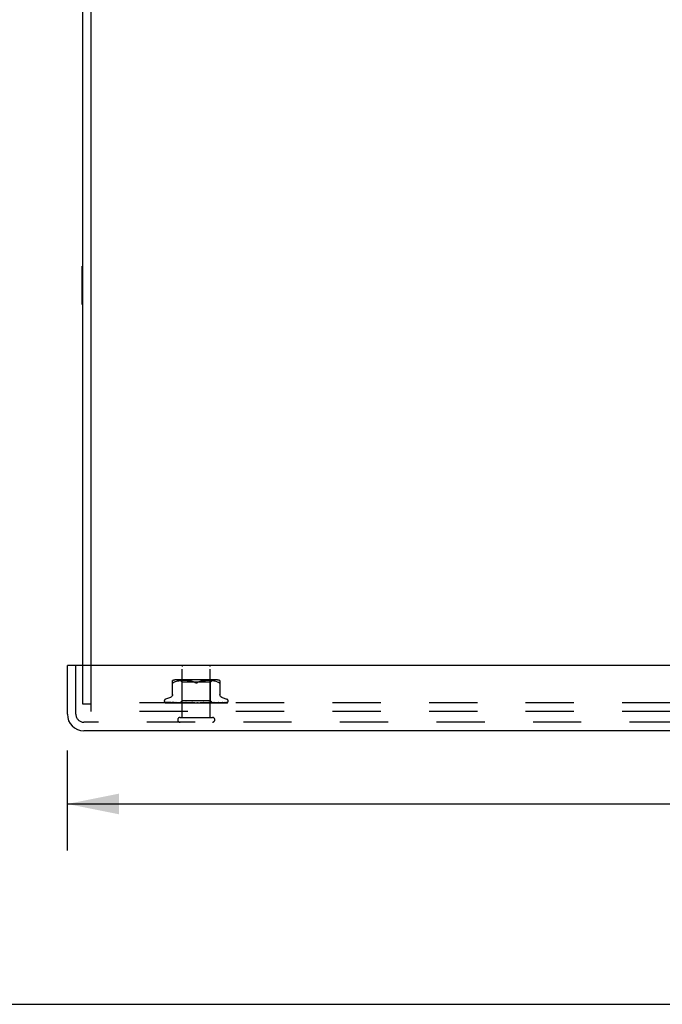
# Model space of a CAD drawing. Header units: inches. Extents: x 0 to 77.3, y 0 to 50.
# Tile 14 of 50: x 56.1 to 61.8, y 0 to 8.7. Entities that reach past the tile are written whole.
import ezdxf

# ---------------------------------------------------------------- set-up
doc = ezdxf.new("R2010")
doc.units = ezdxf.units.IN
doc.header["$LTSCALE"] = 4.25
doc.header["$MEASUREMENT"] = 0
doc.linetypes.add('HIDDEN', pattern=[0.2, 0.1, -0.1])
doc.layers.get('0').update_dxf_attribs({"linetype": 'CONTINUOUS'})
for name, color, linetype in [('DEFAULT_2', 8, 'HIDDEN'), ('DIMENSIONS', 7, 'CONTINUOUS'), ('FRONT_COVER', 7, 'CONTINUOUS')]:
    doc.layers.add(name, color=color, linetype=linetype)
doc.styles.get("Standard").update_dxf_attribs({"font": 'arial.ttf'})
doc.dimstyles.new('DIMSTYLE_3', dxfattribs={"dimtxt": 0.340909, "dimasz": 0.454545, "dimexe": 0.09, "dimexo": 0.07, "dimgap": 0.0375, "dimtad": 0, "dimtih": 1, "dimtoh": 1, "dimzin": 4, "dimdsep": 46, "dimtxsty": 'Standard', "dimblk": '_FILLED', "dimblk1": '_FILLED', "dimblk2": '_FILLED', "dimcen": 0.09, "dimadec": 3, "dimazin": 1, "dimtfac": 1, "dimtdec": 3, "dimtofl": 0, "dimtmove": 0, "dimatfit": 3, "dimldrblk": '_FILLED', "dimfxl": 0, "dimtolj": 1, "dimtzin": 4, "dimarcsym": 0})

# ---------------------------------------------------------------- blocks, each defined once
blk = doc.blocks.new('_FILLED')
at = {"color": 0, "linetype": 'ByBlock'}
blk.add_solid([(0, 0), (-1, 0.2), (-1, -0.2)], dxfattribs=at)
blk = doc.blocks.new('*D11')
at = {"layer": 'DIMENSIONS', "color": 2, "linetype": 'Continuous'}
for p, q in [((56.5524, 2.2343), (56.5524, 1.354)), ((74.8224, 2.2343), (74.8224, 1.354)), ((56.5524, 1.7631), (63.2574, 1.7631)), ((74.8224, 1.7631), (68.1175, 1.7631))]:
    blk.add_line(p, q, dxfattribs=at)
at = {"layer": 'DIMENSIONS', "color": 2, "linetype": 'Continuous', "xscale": 0.4545454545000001, "yscale": 0.4545454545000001, "zscale": 0.4545454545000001, "rotation": 180}
blk.add_blockref('_FILLED', (56.5524, 1.7631), dxfattribs=at)
at = {"layer": 'DIMENSIONS', "color": 2, "linetype": 'Continuous', "xscale": 0.4545454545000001, "yscale": 0.4545454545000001, "zscale": 0.4545454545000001}
blk.add_blockref('_FILLED', (74.8224, 1.7631), dxfattribs=at)
at = {"layer": 'DIMENSIONS', "color": 2, "linetype": 'Continuous', "insert": (65.6874, 1.9335), "char_height": 0.340909, "width": 4.519263, "attachment_point": 2, "line_spacing_factor": 0.9}
blk.add_mtext('18.27 FRONT DOOR', dxfattribs=at)

msp = doc.modelspace()

# ---------------------------------------------------------------- linework, layer by layer
at = {"color": 3, "linetype": 'Continuous'}
for p, q in [((56.762445, 2.982449), (56.762445, 12.577449)), ((56.687445, 2.982449), (56.687445, 12.514449))]:
    msp.add_line(p, q, dxfattribs=at)
at = {"color": 7, "linetype": 'Continuous'}
for p, q in [((56.682445, 6.158949), (56.682445, 6.495949)), ((56.682445, 6.495949), (56.687445, 6.495949)), ((56.682445, 6.158949), (56.687445, 6.158949)), ((0, 0), (77.272727, 0))]:
    msp.add_line(p, q, dxfattribs=at)
at = {"layer": 'DEFAULT_2', "color": 8, "linetype": 'HIDDEN'}
for p, q in [((56.687445, 2.640449), (56.687445, 2.982449)), ((56.762445, 2.577449), (56.762445, 2.982449)), ((56.762445, 2.640449), (56.687445, 2.640449)), ((74.612445, 2.652449), (56.762445, 2.652449)), ((74.612445, 2.577449), (56.762445, 2.577449))]:
    msp.add_line(p, q, dxfattribs=at)
at = {"layer": 'FRONT_COVER', "color": 3, "linetype": 'Continuous'}
for p, q in [((56.552445, 2.552449), (56.552445, 2.982449)), ((74.807445, 2.982449), (56.567445, 2.982449)), ((74.677445, 2.407449), (56.697445, 2.407449))]:
    msp.add_line(p, q, dxfattribs=at)
at = {"layer": 'FRONT_COVER', "color": 7, "linetype": 'Continuous'}
msp.add_line((56.567445, 2.982449), (56.552445, 2.982449), dxfattribs=at)
at = {"layer": 'FRONT_COVER', "color": 8, "linetype": 'HIDDEN'}
for p, q in [((56.627445, 2.552449), (56.627445, 2.982449)), ((57.563445, 2.525449), (57.563445, 2.972449)), ((57.811445, 2.525449), (57.811445, 2.972449)), ((57.479111, 2.719735), (57.479111, 2.848957)), ((57.502157, 2.837144), (57.493695, 2.833538)), ((57.511017, 2.840209), (57.502127, 2.837134)), ((57.867037, 2.854473), (57.507852, 2.854473)), ((57.520374, 2.842718), (57.510969, 2.840195)), ((57.52993, 2.84472), (57.520322, 2.842705)), ((57.539466, 2.846232), (57.529879, 2.844711)), ((57.548836, 2.847336), (57.539416, 2.846225)), ((57.562195, 2.834473), (57.542195, 2.854473)), ((57.557763, 2.8481), (57.54878, 2.84733)), ((57.566413, 2.848584), (57.55768, 2.848095)), ((57.562195, 2.671451), (57.562195, 2.834473)), ((57.687445, 2.834473), (57.562195, 2.834473)), ((57.574794, 2.848869), (57.566298, 2.848579)), ((57.583106, 2.848953), (57.57465, 2.848866)), ((57.591532, 2.848872), (57.582935, 2.848953)), ((57.600119, 2.848585), (57.591342, 2.848876)), ((57.609005, 2.848081), (57.59992, 2.848594)), ((57.618103, 2.847297), (57.60881, 2.848095)), ((57.627416, 2.846189), (57.617922, 2.847316)), ((57.636807, 2.844687), (57.627262, 2.846211)), ((57.646188, 2.842724), (57.636687, 2.844709)), ((57.655411, 2.840248), (57.646104, 2.842743)), ((57.66426, 2.837185), (57.672862, 2.833538)), ((57.812695, 2.834473), (57.687445, 2.834473)), ((57.71063, 2.837185), (57.702028, 2.833538)), ((57.719526, 2.840263), (57.710609, 2.837177)), ((57.728785, 2.842743), (57.719478, 2.840248)), ((57.738203, 2.844709), (57.728702, 2.842724)), ((57.747627, 2.846211), (57.738082, 2.844687)), ((57.756967, 2.847316), (57.747473, 2.846189)), ((57.76608, 2.848095), (57.756787, 2.847297)), ((57.77497, 2.848594), (57.765884, 2.848081)), ((57.783547, 2.848876), (57.774771, 2.848585)), ((57.791954, 2.848953), (57.783358, 2.848872)), ((57.80024, 2.848866), (57.791784, 2.848953)), ((57.808592, 2.848579), (57.800095, 2.848869)), ((57.817209, 2.848095), (57.808477, 2.848584)), ((57.812695, 2.834473), (57.832695, 2.854473)), ((57.812695, 2.671451), (57.812695, 2.834473)), ((57.82611, 2.84733), (57.817127, 2.8481)), ((57.835473, 2.846225), (57.826054, 2.847336)), ((57.845011, 2.844711), (57.835423, 2.846232)), ((57.854568, 2.842705), (57.84496, 2.84472)), ((57.863921, 2.840195), (57.854515, 2.842718)), ((57.872763, 2.837134), (57.863873, 2.840209)), ((57.872733, 2.837144), (57.881195, 2.833538)), ((57.881195, 2.833538), (57.883953, 2.832276)), ((57.886393, 2.831304), (57.883953, 2.832276)), ((57.895778, 2.848957), (57.895778, 2.719735)), ((57.459453, 2.7), (57.417161, 2.684607)), ((57.915437, 2.7), (57.957729, 2.684607)), ((57.406195, 2.668946), (57.406195, 2.668116)), ((57.413543, 2.655878), (57.414207, 2.655393)), ((57.438377, 2.654762), (57.415814, 2.655092)), ((57.484494, 2.654092), (57.416413, 2.655092)), ((57.417232, 2.652449), (57.691785, 2.652449)), ((57.469744, 2.654418), (57.425039, 2.655092)), ((57.425888, 2.655079), (57.427093, 2.65441)), ((57.507069, 2.654092), (57.446644, 2.655092)), ((57.526561, 2.653491), (57.462354, 2.654418)), ((57.532264, 2.653491), (57.469744, 2.654418)), ((57.471269, 2.655092), (57.4712, 2.655097)), ((57.471294, 2.655091), (57.471269, 2.655092)), ((57.526416, 2.654092), (57.47129, 2.655092)), ((57.475184, 2.655091), (57.475129, 2.655094)), ((57.544657, 2.653236), (57.484779, 2.654092)), ((57.559825, 2.653236), (57.505694, 2.654092)), ((57.537799, 2.654417), (57.50665, 2.655092)), ((57.506654, 2.655091), (57.506785, 2.655082)), ((57.506793, 2.655081), (57.513944, 2.654312)), ((57.560074, 2.653236), (57.507069, 2.654092)), ((57.540848, 2.654417), (57.511416, 2.655091)), ((57.574548, 2.653235), (57.526416, 2.654092)), ((57.574885, 2.653235), (57.528272, 2.654092)), ((57.593365, 2.653235), (57.537799, 2.654417)), ((57.569018, 2.653782), (57.540848, 2.654417)), ((57.543194, 2.652449), (57.562195, 2.671451)), ((57.544657, 2.653236), (57.544581, 2.653213)), ((57.544605, 2.653236), (57.544632, 2.653213)), ((57.615604, 2.653234), (57.548567, 2.655091)), ((57.548568, 2.65509), (57.548821, 2.655074)), ((57.548828, 2.655074), (57.561356, 2.653876)), ((57.549876, 2.653236), (57.549694, 2.653213)), ((57.549723, 2.653236), (57.549845, 2.653213)), ((57.576176, 2.654416), (57.554036, 2.65509)), ((57.560074, 2.653236), (57.559785, 2.653213)), ((57.559825, 2.653236), (57.560031, 2.653213)), ((57.561356, 2.653876), (57.570174, 2.653057)), ((57.812695, 2.671451), (57.562195, 2.671451)), ((57.568627, 2.652449), (57.57449, 2.653213)), ((57.593778, 2.653235), (57.569018, 2.653782)), ((57.570174, 2.653057), (57.576904, 2.652449)), ((57.574885, 2.653236), (57.57449, 2.653213)), ((57.574548, 2.653236), (57.574822, 2.653213)), ((57.579941, 2.652449), (57.574822, 2.653213)), ((57.5974, 2.653781), (57.576176, 2.654416)), ((57.586255, 2.652449), (57.593277, 2.653213)), ((57.593778, 2.653235), (57.593277, 2.653213)), ((57.593364, 2.653235), (57.593684, 2.653213)), ((57.600086, 2.652449), (57.593684, 2.653213)), ((57.595552, 2.655087), (57.595816, 2.65507)), ((57.640491, 2.653231), (57.595556, 2.655087)), ((57.595844, 2.655069), (57.60259, 2.654461)), ((57.616082, 2.653234), (57.5974, 2.653781)), ((57.615593, 2.654411), (57.601548, 2.655086)), ((57.60259, 2.654461), (57.625357, 2.652449)), ((57.60754, 2.652449), (57.615468, 2.653213)), ((57.61571, 2.65323), (57.615468, 2.653213)), ((57.629102, 2.653777), (57.615593, 2.654411)), ((57.615604, 2.653235), (57.615934, 2.653213)), ((57.616082, 2.653234), (57.61571, 2.65323)), ((57.623389, 2.652449), (57.615934, 2.653213)), ((57.641028, 2.65323), (57.629102, 2.653777)), ((57.631712, 2.652449), (57.640261, 2.653213)), ((57.640491, 2.653232), (57.640769, 2.653213)), ((57.649007, 2.652449), (57.640769, 2.653213)), ((57.676015, 2.652449), (57.646077, 2.655069)), ((57.657899, 2.652449), (57.666758, 2.653213)), ((57.685154, 2.652449), (57.694004, 2.653213)), ((57.690973, 2.652449), (57.691349, 2.652644)), ((57.692991, 2.653425), (57.69306, 2.653485)), ((57.693138, 2.65355), (57.693225, 2.65362)), ((57.703435, 2.652449), (57.694541, 2.653213)), ((57.69764, 2.652449), (57.957482, 2.652449)), ((57.712492, 2.652449), (57.721012, 2.653213)), ((57.728997, 2.65377), (57.72063, 2.653224)), ((57.721209, 2.653227), (57.721012, 2.653213)), ((57.75443, 2.655083), (57.721209, 2.653227)), ((57.730278, 2.652449), (57.721535, 2.653213)), ((57.754231, 2.655069), (57.724371, 2.652449)), ((57.738444, 2.654404), (57.728997, 2.65377)), ((57.748227, 2.655078), (57.738444, 2.654404)), ((57.738924, 2.652449), (57.746807, 2.653213)), ((57.746615, 2.653233), (57.747296, 2.653213)), ((57.76199, 2.65378), (57.746616, 2.653233)), ((57.747123, 2.653234), (57.746807, 2.653213)), ((57.803363, 2.65509), (57.747123, 2.653233)), ((57.755572, 2.652449), (57.747296, 2.653213)), ((57.75424, 2.655069), (57.75444, 2.655083)), ((57.779436, 2.654414), (57.76199, 2.65378)), ((57.763496, 2.652449), (57.770457, 2.653213)), ((57.770339, 2.653235), (57.770895, 2.653213)), ((57.79216, 2.653782), (57.77034, 2.653235)), ((57.770786, 2.653235), (57.770457, 2.653213)), ((57.806744, 2.654091), (57.770787, 2.653235)), ((57.778404, 2.652449), (57.770895, 2.653213)), ((57.774154, 2.652449), (57.781022, 2.653056)), ((57.797611, 2.655089), (57.779436, 2.654414)), ((57.781022, 2.653056), (57.790094, 2.653874)), ((57.785319, 2.652449), (57.791106, 2.653213)), ((57.790094, 2.653874), (57.803085, 2.655072)), ((57.791029, 2.653236), (57.791477, 2.653213)), ((57.791406, 2.653236), (57.791106, 2.653213)), ((57.819939, 2.653783), (57.791406, 2.653235)), ((57.797949, 2.652449), (57.791477, 2.653213)), ((57.816969, 2.654416), (57.79216, 2.653782)), ((57.80309, 2.655072), (57.803372, 2.655089)), ((57.803605, 2.652449), (57.805868, 2.652833)), ((57.805868, 2.652833), (57.808009, 2.653213)), ((57.848012, 2.655091), (57.806744, 2.654091)), ((57.807957, 2.653236), (57.8083, 2.653213)), ((57.840096, 2.653783), (57.807958, 2.653236)), ((57.808251, 2.653236), (57.808009, 2.653213)), ((57.810951, 2.652833), (57.8083, 2.653213)), ((57.8135, 2.652449), (57.810951, 2.652833)), ((57.830936, 2.653209), (57.812695, 2.671451)), ((57.842872, 2.655091), (57.816969, 2.654416)), ((57.886825, 2.655092), (57.819939, 2.653783)), ((57.820518, 2.653236), (57.820754, 2.653213)), ((57.856158, 2.653783), (57.820519, 2.653236)), ((57.82072, 2.653236), (57.820554, 2.653213)), ((57.877127, 2.654092), (57.820721, 2.653236)), ((57.845962, 2.653491), (57.828262, 2.653236)), ((57.828262, 2.653236), (57.82839, 2.653213)), ((57.828364, 2.653236), (57.828289, 2.653213)), ((57.846197, 2.653491), (57.828365, 2.653236)), ((57.891177, 2.654092), (57.830909, 2.653236)), ((57.830909, 2.653236), (57.830915, 2.65323)), ((57.831657, 2.652449), (57.830909, 2.653236)), ((57.830915, 2.65323), (57.830932, 2.653213)), ((57.831564, 2.653461), (57.840199, 2.654309)), ((57.882474, 2.655092), (57.833798, 2.654091)), ((57.876706, 2.654418), (57.840096, 2.653783)), ((57.840199, 2.654309), (57.847798, 2.655077)), ((57.955679, 2.655092), (57.845962, 2.653491)), ((57.847805, 2.655078), (57.848008, 2.655091)), ((57.939302, 2.655092), (57.856158, 2.653783)), ((57.86269, 2.652449), (57.868689, 2.653065)), ((57.915006, 2.655092), (57.876706, 2.654418)), ((57.941644, 2.655092), (57.877127, 2.654092)), ((57.886788, 2.655088), (57.88682, 2.655091)), ((57.954486, 2.655092), (57.887208, 2.654092)), ((57.960012, 2.655092), (57.891177, 2.654092)), ((57.918665, 2.65511), (57.918409, 2.655092)), ((57.968695, 2.668946), (57.968695, 2.668116)), ((57.545445, 2.525449), (57.829445, 2.525449)), ((74.677445, 2.482449), (56.697445, 2.482449))]:
    msp.add_line(p, q, dxfattribs=at)
for points in [[(57.479826, 2.831304), (57.479298, 2.832276), (57.479111, 2.833538)], [(57.479826, 2.831304), (57.480639, 2.830628), (57.481709, 2.830231), (57.483019, 2.830097), (57.484573, 2.830231), (57.486392, 2.830628)], [(57.493695, 2.833538), (57.490936, 2.832276), (57.488497, 2.831304), (57.486392, 2.830628)], [(57.672862, 2.833538), (57.664281, 2.837177), (57.655363, 2.840263)], [(57.672862, 2.833538), (57.674118, 2.832959), (57.675442, 2.832416), (57.676839, 2.831905), (57.678292, 2.831442), (57.67979, 2.831038), (57.681321, 2.830699), (57.682876, 2.830435), (57.68443, 2.830245), (57.685951, 2.830134), (57.687445, 2.8301)], [(57.687445, 2.8301), (57.685058, 2.830188), (57.68262, 2.830472), (57.680143, 2.830956), (57.677668, 2.831632), (57.675234, 2.832492), (57.672862, 2.833538)], [(57.687445, 2.8301), (57.689353, 2.830158), (57.691275, 2.830335), (57.693211, 2.830634), (57.695122, 2.831043), (57.696977, 2.831557), (57.698759, 2.832156), (57.700441, 2.832813), (57.702028, 2.833538)], [(57.702028, 2.833538), (57.699653, 2.832491), (57.697218, 2.831631), (57.694742, 2.830955), (57.692265, 2.830471), (57.689828, 2.830187), (57.687445, 2.8301)], [(57.886393, 2.831304), (57.888498, 2.830628), (57.890317, 2.830231), (57.891871, 2.830097), (57.893181, 2.830231)], [(57.895778, 2.833538), (57.895592, 2.832276), (57.895064, 2.831304), (57.894251, 2.830628), (57.893181, 2.830231)], [(57.479111, 2.727578), (57.478878, 2.723907), (57.478174, 2.720244), (57.477001, 2.71669), (57.475377, 2.713302), (57.47333, 2.710148), (57.470897, 2.707291), (57.468134, 2.704779), (57.465098, 2.702658), (57.461838, 2.700947), (57.45992, 2.700171)], [(57.914969, 2.700171), (57.913052, 2.700947), (57.909792, 2.702658), (57.906755, 2.704779), (57.903993, 2.707291), (57.90156, 2.710148), (57.899513, 2.713302), (57.897889, 2.71669), (57.896715, 2.720244), (57.896011, 2.723907), (57.895778, 2.727578)], [(57.415818, 2.655092), (57.415186, 2.655133), (57.414581, 2.655235), (57.414019, 2.655388), (57.413517, 2.655577), (57.413085, 2.655784)], [(57.413093, 2.65578), (57.413969, 2.655336), (57.415268, 2.654757), (57.416643, 2.654224), (57.418096, 2.65373), (57.419633, 2.653266), (57.421265, 2.65283), (57.422889, 2.652449)], [(57.413508, 2.655904), (57.413491, 2.655915), (57.413543, 2.655878)], [(57.416415, 2.655092), (57.415985, 2.655113), (57.415388, 2.655193), (57.414839, 2.655323), (57.414361, 2.655482), (57.413977, 2.655646), (57.413698, 2.65579), (57.41354, 2.655883), (57.413508, 2.655904)], [(57.414207, 2.655393), (57.414553, 2.655146), (57.414949, 2.654873), (57.415385, 2.654584), (57.415861, 2.654284), (57.416374, 2.653979), (57.416922, 2.653673), (57.417504, 2.653371), (57.418118, 2.653077), (57.418764, 2.652796), (57.419439, 2.652533), (57.419672, 2.652449)], [(57.415255, 2.653284), (57.415391, 2.653216), (57.416263, 2.652819), (57.417232, 2.652449)], [(57.425044, 2.655092), (57.424608, 2.655116), (57.424126, 2.655188), (57.423918, 2.655235)], [(57.423922, 2.655236), (57.425308, 2.654895), (57.427324, 2.654429), (57.429413, 2.653979), (57.431568, 2.653546), (57.43379, 2.653129), (57.436077, 2.652729), (57.437804, 2.652449)], [(57.425488, 2.655303), (57.425432, 2.655323), (57.425384, 2.655342), (57.425451, 2.65531), (57.425624, 2.655222), (57.425888, 2.655079)], [(57.426815, 2.655092), (57.426372, 2.655118), (57.425925, 2.655186), (57.42561, 2.655264), (57.425488, 2.655303)], [(57.549875, 2.653236), (57.470879, 2.654418), (57.44835, 2.654762), (57.426814, 2.655092)], [(57.427093, 2.65441), (57.427589, 2.654141), (57.428121, 2.653862), (57.428684, 2.653579), (57.429276, 2.653298), (57.429896, 2.653023), (57.430542, 2.652757), (57.431213, 2.652507), (57.43138, 2.652449)], [(57.443761, 2.655092), (57.443509, 2.655105), (57.443298, 2.655131)], [(57.443305, 2.655131), (57.44528, 2.654804), (57.448097, 2.654353), (57.450951, 2.653916), (57.453834, 2.653494), (57.456746, 2.653087), (57.45968, 2.652696), (57.461623, 2.652449)], [(57.505694, 2.654092), (57.464114, 2.654761), (57.443756, 2.655092)], [(57.446141, 2.655144), (57.446136, 2.655145), (57.446204, 2.655123), (57.446398, 2.65505), (57.44671, 2.654917), (57.447121, 2.654728), (57.447616, 2.654492), (57.448812, 2.65391)], [(57.446642, 2.655092), (57.44639, 2.655105), (57.446192, 2.655133), (57.446141, 2.655144)], [(57.448812, 2.65391), (57.449495, 2.653587), (57.450222, 2.653257), (57.450988, 2.652932), (57.451791, 2.652619), (57.452269, 2.652449)], [(57.471209, 2.655097), (57.473729, 2.654772), (57.477281, 2.654325), (57.480827, 2.653892), (57.484361, 2.653474), (57.487883, 2.653069), (57.491381, 2.652681), (57.493543, 2.652449)], [(57.475129, 2.655094), (57.475135, 2.655093), (57.475261, 2.655068), (57.475538, 2.654992), (57.475954, 2.654849), (57.47648, 2.654639), (57.477079, 2.654381), (57.477742, 2.654081), (57.478453, 2.653755), (57.479214, 2.65341), (57.480041, 2.65305), (57.480921, 2.652694), (57.481584, 2.652449)], [(57.528272, 2.654092), (57.492608, 2.654761), (57.475186, 2.655092)], [(57.511414, 2.655091), (57.511605, 2.655076), (57.51192, 2.655023), (57.512349, 2.654915), (57.512872, 2.654747), (57.51347, 2.654521), (57.514115, 2.654253), (57.5148, 2.65395), (57.51625, 2.653289)], [(57.513944, 2.654312), (57.518064, 2.653881), (57.522131, 2.653464), (57.526143, 2.653061), (57.532436, 2.652449)], [(57.51625, 2.653289), (57.517014, 2.652952), (57.517803, 2.652625), (57.518259, 2.652449)], [(57.543266, 2.652449), (57.543546, 2.652641), (57.543858, 2.652833), (57.544203, 2.653023), (57.544581, 2.653213)], [(57.543568, 2.652449), (57.543882, 2.652723), (57.544142, 2.652939), (57.544351, 2.653098), (57.544504, 2.653198), (57.544597, 2.653236), (57.544605, 2.653236)], [(57.544203, 2.652449), (57.544409, 2.652723), (57.544559, 2.652939), (57.544652, 2.653098), (57.544687, 2.653198), (57.544663, 2.653236), (57.544657, 2.653236)], [(57.545006, 2.652449), (57.544862, 2.652641), (57.544752, 2.652833), (57.544675, 2.653023), (57.544632, 2.653213)], [(57.546738, 2.652449), (57.54743, 2.652641), (57.548154, 2.652833), (57.548908, 2.653023), (57.549694, 2.653213)], [(57.548134, 2.652449), (57.548543, 2.652723), (57.548905, 2.652939), (57.549222, 2.653098), (57.549487, 2.653198), (57.549694, 2.653236), (57.549723, 2.653236)], [(57.551894, 2.652449), (57.551332, 2.652641), (57.550803, 2.652833), (57.550307, 2.653023), (57.549845, 2.653213)], [(57.550014, 2.652449), (57.550106, 2.652723), (57.55014, 2.652939), (57.550113, 2.653098), (57.550029, 2.653198), (57.549876, 2.653236)], [(57.554027, 2.65509), (57.554154, 2.655084), (57.554603, 2.655033), (57.555153, 2.654919), (57.555783, 2.654735), (57.556465, 2.654488), (57.557183, 2.65419), (57.557914, 2.653857)], [(57.555294, 2.652449), (57.556375, 2.652641), (57.557484, 2.652833), (57.55862, 2.653023), (57.559785, 2.653213)], [(57.557734, 2.652449), (57.558225, 2.652723), (57.558675, 2.652939), (57.559089, 2.653098), (57.559457, 2.653198), (57.559769, 2.653236), (57.559825, 2.653236)], [(57.557914, 2.653857), (57.559394, 2.653149), (57.560144, 2.652799), (57.560953, 2.652449)], [(57.563681, 2.652449), (57.562721, 2.652641), (57.561792, 2.652833), (57.560896, 2.653023), (57.560031, 2.653213)], [(57.560793, 2.652449), (57.560767, 2.652723), (57.560683, 2.652939), (57.560538, 2.653098), (57.560338, 2.653198), (57.560074, 2.653236)], [(57.572023, 2.652449), (57.572577, 2.652723), (57.573099, 2.652939), (57.573595, 2.653098), (57.574052, 2.653198), (57.57446, 2.653236), (57.574548, 2.653236)], [(57.576149, 2.652449), (57.576006, 2.652723), (57.575808, 2.652939), (57.57555, 2.653098), (57.575242, 2.653198), (57.574885, 2.653236)], [(57.590483, 2.652449), (57.591085, 2.652724), (57.59166, 2.65294), (57.592213, 2.653098), (57.592737, 2.653197), (57.593226, 2.653235), (57.593364, 2.653235)], [(57.595528, 2.652449), (57.595273, 2.652723), (57.594967, 2.652939), (57.594606, 2.653098), (57.5942, 2.653198), (57.593778, 2.653235)], [(57.60153, 2.655086), (57.60213, 2.655027), (57.602803, 2.654892), (57.603506, 2.654682), (57.604195, 2.654421), (57.604865, 2.654123), (57.605504, 2.653806), (57.606117, 2.653482), (57.606714, 2.653159), (57.607308, 2.652842), (57.607913, 2.652535), (57.60809, 2.652449)], [(57.612448, 2.652449), (57.613067, 2.652723), (57.613675, 2.652939), (57.614278, 2.653098), (57.614862, 2.653198), (57.615412, 2.653236), (57.615604, 2.653235)], [(57.618229, 2.652449), (57.617901, 2.652704), (57.617534, 2.652909), (57.617125, 2.653067), (57.616682, 2.653174), (57.616211, 2.653228), (57.616082, 2.653234)], [(57.637124, 2.652449), (57.637742, 2.652723), (57.63836, 2.652939), (57.638985, 2.653098), (57.639601, 2.653198), (57.640194, 2.653236), (57.640491, 2.653232)], [(57.641028, 2.653231), (57.640851, 2.653236), (57.640261, 2.653213)], [(57.643431, 2.652449), (57.642984, 2.652723), (57.642501, 2.652939), (57.641975, 2.653098), (57.64142, 2.653198), (57.641028, 2.653231)], [(57.652461, 2.655053), (57.652887, 2.654991), (57.653551, 2.654837), (57.65419, 2.654623), (57.654769, 2.654375), (57.655293, 2.654108), (57.655758, 2.653837), (57.65618, 2.653569), (57.656573, 2.653305), (57.656948, 2.653048), (57.657316, 2.6528), (57.657702, 2.652552), (57.657872, 2.652449)], [(57.660633, 2.654051), (57.655165, 2.654717), (57.652548, 2.655043)], [(57.667975, 2.653198), (57.663233, 2.653743), (57.660633, 2.654051)], [(57.663618, 2.652449), (57.664213, 2.652723), (57.664819, 2.652939), (57.665444, 2.653098), (57.66607, 2.653198), (57.666684, 2.653236), (57.66729, 2.653213)], [(57.667975, 2.653198), (57.667372, 2.653236), (57.666758, 2.653213)], [(57.670225, 2.652449), (57.669704, 2.652723), (57.669156, 2.652939), (57.668575, 2.653098), (57.667975, 2.653198)], [(57.693724, 2.653989), (57.693429, 2.653795), (57.69304, 2.653552), (57.692634, 2.653313), (57.692208, 2.653077), (57.691761, 2.652844), (57.691349, 2.652644)], [(57.691349, 2.652644), (57.691524, 2.652723), (57.692096, 2.652939), (57.692697, 2.653098), (57.693312, 2.653198), (57.693924, 2.653236), (57.694541, 2.653213)], [(57.691785, 2.652449), (57.692033, 2.652618), (57.692233, 2.652768), (57.692399, 2.652901), (57.692518, 2.653002), (57.692604, 2.653078), (57.69266, 2.653129)], [(57.69266, 2.653129), (57.692784, 2.653242), (57.692828, 2.653282), (57.692877, 2.653325)], [(57.692746, 2.653212), (57.692783, 2.653241), (57.692867, 2.653315), (57.693, 2.653431), (57.693184, 2.653586), (57.693423, 2.653774), (57.693724, 2.653989)], [(57.693321, 2.653696), (57.693427, 2.653778), (57.693545, 2.653864), (57.693677, 2.653957), (57.693735, 2.653997)], [(57.693735, 2.653996), (57.694069, 2.654206), (57.694477, 2.654428), (57.694944, 2.654638), (57.695465, 2.654822), (57.696035, 2.654967), (57.696632, 2.655059), (57.697224, 2.655092), (57.69781, 2.655068)], [(57.69764, 2.652449), (57.697065, 2.652723), (57.696473, 2.652939), (57.695857, 2.653098), (57.695234, 2.653198), (57.694618, 2.653236), (57.694004, 2.653213)], [(57.718201, 2.652449), (57.718687, 2.652723), (57.719205, 2.652939), (57.719761, 2.653098), (57.720341, 2.653198), (57.720629, 2.653224)], [(57.720629, 2.653224), (57.72093, 2.653236), (57.721535, 2.653213)], [(57.724688, 2.652449), (57.724078, 2.652723), (57.723463, 2.652939), (57.722835, 2.653098), (57.722211, 2.653198), (57.721605, 2.653236), (57.721209, 2.653227)], [(57.742117, 2.652449), (57.742376, 2.652588), (57.742884, 2.652876), (57.743878, 2.653466)], [(57.743878, 2.653466), (57.744394, 2.653763), (57.744941, 2.654058), (57.74553, 2.654342), (57.746155, 2.654601), (57.746818, 2.654822), (57.747484, 2.654981), (57.748121, 2.655068), (57.748267, 2.65508)], [(57.744317, 2.652449), (57.744721, 2.652723), (57.745166, 2.652939), (57.745657, 2.653098), (57.746181, 2.653198), (57.746615, 2.653233)], [(57.750389, 2.652449), (57.749767, 2.652723), (57.749151, 2.652939), (57.748535, 2.653098), (57.747932, 2.653198), (57.747358, 2.653236), (57.747123, 2.653234)], [(57.768378, 2.652449), (57.768685, 2.652723), (57.769041, 2.652939), (57.769449, 2.653098), (57.769899, 2.653198), (57.770339, 2.653235)], [(57.773815, 2.652449), (57.773204, 2.652723), (57.77261, 2.652939), (57.772026, 2.653098), (57.771466, 2.653198), (57.770945, 2.653236), (57.770786, 2.653235)], [(57.789513, 2.652449), (57.789713, 2.652723), (57.789966, 2.652939), (57.790277, 2.653098), (57.790636, 2.653198), (57.791029, 2.653236)], [(57.790816, 2.652449), (57.791459, 2.652744), (57.792127, 2.653071)], [(57.833798, 2.654091), (57.803881, 2.65349), (57.79103, 2.653235)], [(57.79412, 2.652449), (57.793541, 2.652723), (57.79299, 2.652939), (57.79246, 2.653098), (57.791964, 2.653198), (57.791515, 2.653236), (57.791406, 2.653236)], [(57.792127, 2.653071), (57.793479, 2.65375), (57.794177, 2.654084), (57.794894, 2.654397), (57.79561, 2.654669), (57.796315, 2.654884), (57.796962, 2.655021), (57.797513, 2.655083), (57.797623, 2.655088)], [(57.80696, 2.652449), (57.807044, 2.652723), (57.807187, 2.652939), (57.807389, 2.653098), (57.807644, 2.653198), (57.807957, 2.653236)], [(57.810569, 2.652449), (57.810044, 2.652723), (57.809555, 2.652939), (57.809099, 2.653098), (57.808684, 2.653198), (57.808323, 2.653236), (57.808251, 2.653236)], [(57.918414, 2.655092), (57.841218, 2.653783), (57.823662, 2.65349), (57.808252, 2.653236)], [(57.817692, 2.652449), (57.818457, 2.652641), (57.819189, 2.652833), (57.819888, 2.653023), (57.820554, 2.653213)], [(57.820087, 2.652449), (57.820053, 2.652723), (57.820079, 2.652939), (57.820165, 2.653098), (57.820307, 2.653198), (57.820518, 2.653236)], [(57.822568, 2.652449), (57.822115, 2.652723), (57.821707, 2.652939), (57.821341, 2.653098), (57.821023, 2.653198), (57.820762, 2.653236), (57.82072, 2.653236)], [(57.824494, 2.652449), (57.823603, 2.652641), (57.822683, 2.652833), (57.821733, 2.653023), (57.820754, 2.653213)], [(57.820821, 2.652449), (57.823241, 2.652672), (57.831564, 2.653461)], [(57.827072, 2.652449), (57.827427, 2.652641), (57.827748, 2.652833), (57.828035, 2.653023), (57.828289, 2.653213)], [(57.82842, 2.652449), (57.828269, 2.652723), (57.828178, 2.652939), (57.828144, 2.653098), (57.828169, 2.653198), (57.828262, 2.653236)], [(57.829683, 2.652449), (57.829319, 2.652723), (57.829007, 2.652939), (57.828743, 2.653098), (57.828533, 2.653198), (57.828382, 2.653236), (57.828364, 2.653236)], [(57.830536, 2.652449), (57.830047, 2.652641), (57.829527, 2.652833), (57.828975, 2.653023), (57.82839, 2.653213)], [(57.831405, 2.652449), (57.831337, 2.652641), (57.831236, 2.652833), (57.831101, 2.653023), (57.830932, 2.653213)], [(57.835943, 2.652449), (57.836097, 2.65251), (57.836943, 2.652864), (57.837764, 2.653234)], [(57.837764, 2.653234), (57.839354, 2.65397), (57.840114, 2.654304), (57.840842, 2.654595), (57.841506, 2.654824), (57.842086, 2.654981), (57.842551, 2.655064), (57.842874, 2.65509)], [(57.868689, 2.653065), (57.872472, 2.653468), (57.876289, 2.653886), (57.880139, 2.654318), (57.886779, 2.655088)], [(57.875811, 2.652449), (57.876342, 2.652649), (57.877175, 2.652987), (57.877971, 2.653333), (57.879446, 2.654001)], [(57.879446, 2.654001), (57.880125, 2.654303), (57.880753, 2.654568), (57.881322, 2.654788), (57.881799, 2.654947), (57.882159, 2.655041), (57.882387, 2.655082), (57.882474, 2.655091), (57.882476, 2.655091)], [(57.898256, 2.652449), (57.900311, 2.652687), (57.90354, 2.653076), (57.90677, 2.653482), (57.909991, 2.653902), (57.913203, 2.654336), (57.916401, 2.654784), (57.918656, 2.65511)], [(57.908957, 2.652449), (57.909192, 2.652532), (57.910095, 2.652876), (57.910949, 2.653235), (57.911737, 2.653588), (57.913121, 2.654234)], [(57.913121, 2.654234), (57.913714, 2.654508), (57.914245, 2.654744), (57.914681, 2.654924), (57.914868, 2.654995)], [(57.914868, 2.654995), (57.914996, 2.65504), (57.915182, 2.655096), (57.915236, 2.655109), (57.915152, 2.655099), (57.915008, 2.655092)], [(57.926248, 2.652449), (57.928078, 2.652709), (57.930696, 2.653103), (57.93327, 2.653514), (57.935795, 2.653939), (57.93827, 2.65438), (57.94069, 2.654836), (57.942372, 2.655168)], [(57.934173, 2.652449), (57.934804, 2.652676), (57.935534, 2.652965), (57.936235, 2.653268), (57.936901, 2.653576), (57.937532, 2.653882), (57.938122, 2.654179), (57.939148, 2.654707)], [(57.939148, 2.654707), (57.939564, 2.654918), (57.9399, 2.655081), (57.940125, 2.655183), (57.940182, 2.655206)], [(57.940182, 2.655206), (57.940212, 2.655218), (57.940158, 2.655201), (57.93997, 2.655157), (57.939647, 2.655111), (57.939304, 2.655092)], [(57.942373, 2.655166), (57.942102, 2.655123), (57.941639, 2.655092)], [(57.945691, 2.652449), (57.94734, 2.652764), (57.949292, 2.653175), (57.95116, 2.653606), (57.952948, 2.654055), (57.954658, 2.654526), (57.956284, 2.65502), (57.957389, 2.655384)], [(57.950546, 2.652449), (57.951202, 2.65269), (57.951918, 2.652983), (57.952601, 2.653292), (57.953246, 2.653609), (57.953854, 2.653929), (57.954421, 2.654246), (57.954943, 2.654551), (57.955418, 2.65484), (57.956175, 2.655311)], [(57.956519, 2.655521), (57.956549, 2.655538), (57.956554, 2.655541), (57.956434, 2.655485), (57.956192, 2.655389), (57.955834, 2.655277), (57.955381, 2.655176), (57.95486, 2.655109), (57.954485, 2.655092)], [(57.95738, 2.65538), (57.957323, 2.655361), (57.956832, 2.655226), (57.956253, 2.655129), (57.955674, 2.655092)], [(57.955986, 2.652449), (57.957508, 2.652906), (57.958818, 2.653377), (57.960051, 2.653903), (57.961232, 2.654498), (57.962381, 2.655202), (57.963508, 2.65607), (57.964352, 2.656895)], [(57.956175, 2.655311), (57.956423, 2.655463), (57.956519, 2.655521)], [(57.957485, 2.652449), (57.957822, 2.652574), (57.958245, 2.652743), (57.958657, 2.65292), (57.959058, 2.653105), (57.959446, 2.653297), (57.959823, 2.653493), (57.960186, 2.653694), (57.960536, 2.653898), (57.960872, 2.654105), (57.961195, 2.654312), (57.961505, 2.65452), (57.961802, 2.654728), (57.962084, 2.654935), (57.962352, 2.655139), (57.962604, 2.65534), (57.962842, 2.655535), (57.963064, 2.655724), (57.963269, 2.655904), (57.963457, 2.656075), (57.96363, 2.656235), (57.963781, 2.656378), (57.963904, 2.656498)], [(57.963904, 2.656498), (57.96417, 2.656758), (57.964181, 2.656769), (57.964159, 2.656748), (57.964096, 2.656689), (57.963972, 2.656581), (57.96381, 2.656447), (57.963619, 2.656301), (57.963405, 2.656151), (57.963176, 2.656004), (57.962931, 2.655862), (57.96267, 2.655727), (57.962395, 2.6556), (57.962105, 2.655484), (57.961803, 2.655381), (57.961491, 2.655291), (57.96117, 2.655217), (57.96084, 2.655159), (57.960504, 2.655118), (57.960164, 2.655096), (57.960008, 2.655092)]]:
    msp.add_lwpolyline(points, dxfattribs=at)
for centre, radius, start, end in [((57.573445, 2.972449), 0.01, 89.9999973, 180), ((57.801445, 2.972449), 0.01, 0, 90.0000027), ((57.507852, 2.776896), 0.077578, 90, 112.0760652), ((57.867037, 2.776896), 0.077578, 67.9239348, 90), ((57.422861, 2.668946), 0.016667, 110, 180), ((57.422861, 2.668116), 0.016667, 180, 242.8512306), ((57.952028, 2.668946), 0.016667, 0, 70), ((57.952028, 2.668116), 0.016667, 317.7646594, 360), ((56.697445, 2.552449), 0.07, 180, 270), ((57.545445, 2.503949), 0.0215, 89.9999993, 270.0000001), ((57.829445, 2.503949), 0.0215, 269.9999999, 90.0000007)]:
    msp.add_arc(centre, radius, start, end, dxfattribs=at)
at = {"layer": 'FRONT_COVER', "color": 3, "linetype": 'Continuous'}
msp.add_arc((56.697445, 2.552449), 0.145, 180, 270, dxfattribs=at)

# ---------------------------------------------------------------- dimensions: what is measured, and where the dimension line sits
at = {"layer": 'DIMENSIONS', "color": 2, "linetype": 'Continuous'}
dim = msp.add_linear_dim(base=(74.822445, 1.763092), p1=(56.552445, 2.304268), p2=(74.822445, 2.304268), text='<> FRONT DOOR', dimstyle='DIMSTYLE_3', dxfattribs=at)
dim.commit()
dim.dimension.update_dxf_attribs({"geometry": '*D11', "text_midpoint": (65.687445, 1.763092), "dimtype": 160})

doc.saveas('drawing.dxf')
